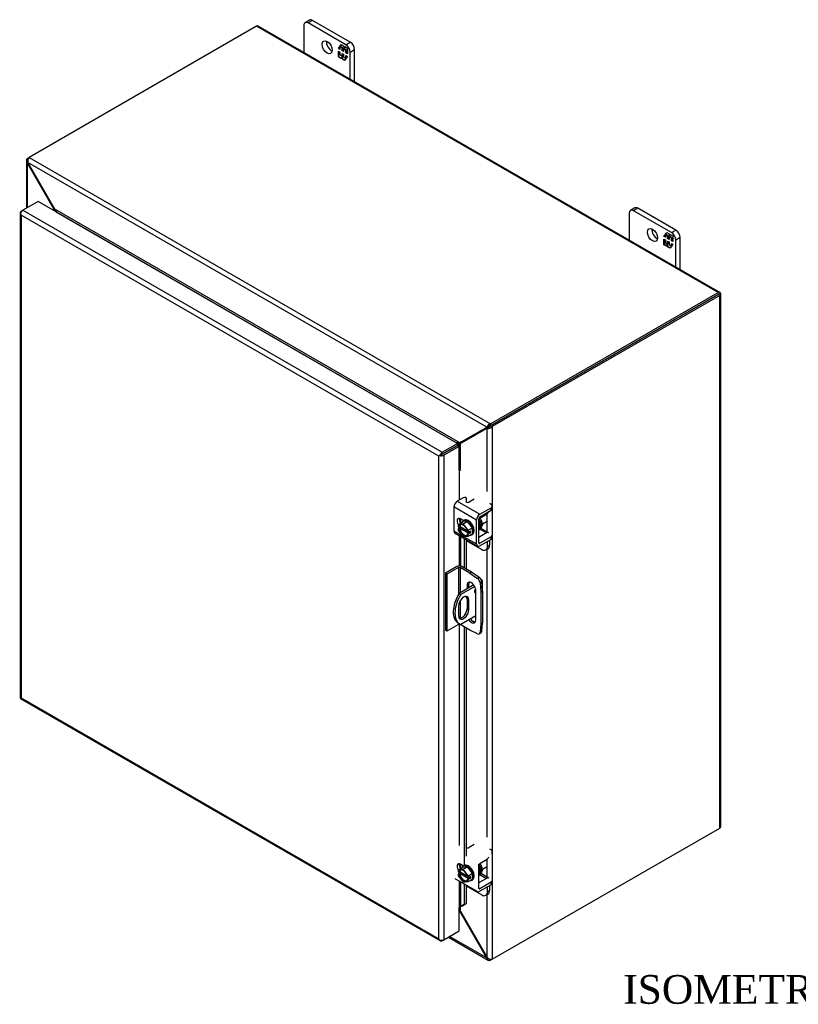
# Model space of a CAD drawing. Header units: inches. Extents: x 1 to 119, y 2 to 79.
# Tile 7 of 8: x 81 to 100, y 55 to 79. Entities that reach past the tile are written whole.
import ezdxf
from ezdxf.enums import TextEntityAlignment as Align

# ---------------------------------------------------------------- set-up
doc = ezdxf.new("R2010")
doc.units = ezdxf.units.IN
doc.header["$MEASUREMENT"] = 0
for name, color, linetype in [('COM40153-1', 7, 'CONTINUOUS'), ('COM40153-2', 7, 'CONTINUOUS'), ('COM42667', 7, 'CONTINUOUS'), ('COM42780', 7, 'CONTINUOUS'), ('COM48472', 7, 'CONTINUOUS'), ('COM71780-7', 7, 'CONTINUOUS'), ('DEFAULT', 7, 'CONTINUOUS'), ('FET07710', 7, 'CONTINUOUS'), ('SCC19011', 7, 'CONTINUOUS'), ('SPR20265', 7, 'CONTINUOUS'), ('WAF25035', 7, 'CONTINUOUS')]:
    doc.layers.add(name, color=color, linetype=linetype)
doc.styles.add('SEACAD_TIMES_NEW_ROMAN', font='times.ttf')

msp = doc.modelspace()

# ---------------------------------------------------------------- linework, layer by layer
at = {"layer": 'COM40153-1', "color": 7}
for p, q in [((91.975, 65.002), (91.618, 64.796)), ((92.148, 65.141), (92.161, 65.133)), ((92.186, 64.853), (92.186, 65.098)), ((91.618, 64.796), (91.659, 64.773)), ((91.996, 64.968), (91.659, 64.773)), ((91.81, 64.658), (91.851, 64.635)), ((91.81, 64.658), (91.81, 64.421)), ((91.851, 64.398), (91.851, 64.635)), ((91.603, 64.492), (91.603, 64.255)), ((91.81, 64.421), (91.851, 64.398)), ((91.598, 64.071), (91.639, 64.048)), ((92.022, 64.248), (91.659, 64.038))]:
    msp.add_line(p, q, dxfattribs=at)
for centre, major_axis, start_param, end_param in [((92.1, 65.098), (-0.0864, 0), 2.529725, 3.926991), ((91.898, 64.591), (0.3, 0.52), 1.508132, 3.141593), ((91.939, 64.567), (0.3, 0.52), 1.508132, 3.204257), ((91.727, 64.563), (-0.087, -0.151), 2.356194, 5.497787), ((92.027, 64.863), (-0.025, -0.0433), 4.139289, 6.283185), ((91.987, 64.887), (0.025, 0.0433), 4.093609, 5.210881), ((92.027, 64.863), (-0.025, -0.0433), 0, 0.63978), ((91.686, 64.587), (-0.087, -0.151), 2.356194, 2.906426), ((91.727, 64.326), (0.087, 0.151), 2.356194, 5.497787), ((91.686, 64.35), (0.087, 0.151), 3.37676, 5.497787)]:
    msp.add_ellipse(centre, major_axis=major_axis, ratio=0.57735, start_param=start_param, end_param=end_param, dxfattribs=at)
at = {"layer": 'COM40153-2', "color": 7}
for p, q in [((91.56, 65.45), (91.282, 65.29)), ((91.282, 65.29), (91.282, 63.902)), ((91.322, 65.266), (91.282, 65.29)), ((91.601, 65.427), (91.322, 65.266)), ((91.322, 65.266), (91.322, 63.878)), ((91.601, 65.427), (91.601, 64.768)), ((91.641, 65.427), (91.641, 64.81)), ((91.876, 65.291), (91.641, 65.427)), ((91.917, 65.315), (91.682, 65.45)), ((91.876, 65.291), (91.917, 65.315)), ((91.876, 65.291), (92.065, 65.163)), ((92.106, 65.187), (91.917, 65.315)), ((91.81, 64.995), (91.851, 65.018)), ((91.81, 64.995), (91.81, 64.907)), ((91.851, 64.931), (91.851, 65.018)), ((92.065, 65.163), (92.106, 65.187)), ((92.17, 65.075), (92.129, 65.052)), ((92.129, 65.052), (92.146, 64.824)), ((92.187, 64.848), (92.17, 65.075)), ((92.022, 64.154), (92.022, 64.872)), ((92.146, 64.824), (92.187, 64.848)), ((92.146, 64.824), (92.146, 64.059)), ((92.187, 64.848), (92.187, 64.083)), ((91.641, 64.617), (91.641, 64.191)), ((91.601, 64.039), (91.322, 63.878)), ((91.601, 64.07), (91.601, 64.039)), ((91.641, 64.046), (91.641, 64.039)), ((91.876, 63.903), (91.641, 64.039)), ((92.146, 64.059), (92.129, 63.85)), ((92.146, 64.059), (92.187, 64.083)), ((92.17, 63.874), (92.187, 64.083)), ((91.322, 63.878), (91.282, 63.902)), ((92.065, 63.813), (91.876, 63.903)), ((92.109, 63.812), (92.15, 63.835)), ((92.129, 63.85), (92.17, 63.874))]:
    msp.add_line(p, q, dxfattribs=at)
for centre, major_axis, start_param, end_param in [((91.621, 65.415), (-0.0864, 0), 3.926991, 5.497787), ((91.621, 65.415), (-0.0288, 0), 3.926991, 5.497787), ((91.916, 64.933), (0.075, -0.13), 0.785398, 3.926991), ((91.957, 64.957), (0.075, -0.13), 3.416574, 3.926991), ((92.059, 65.085), (0.05, -0.0866), 0.872665, 2.268928), ((92.1, 65.109), (-0.05, 0.0866), 4.014257, 5.410521), ((91.621, 64.027), (0.0288, 0), 0.785398, 2.356194), ((91.916, 64.215), (-0.075, 0.13), 1.73559, 3.926991), ((91.957, 64.238), (-0.075, 0.13), 1.73559, 2.866611), ((92.059, 63.898), (-0.05, 0.0866), 2.443461, 3.839724), ((92.1, 63.922), (-0.05, 0.0866), 3.141593, 3.839724)]:
    msp.add_ellipse(centre, major_axis=major_axis, ratio=0.57735, start_param=start_param, end_param=end_param, dxfattribs=at)
at = {"layer": 'COM42667', "color": 7}
for p, q in [((92.04, 66.584), (91.492, 66.901)), ((91.492, 66.901), (91.492, 66.318)), ((91.717, 67.124), (91.573, 67.041)), ((91.573, 67.041), (92.121, 66.724)), ((91.788, 67.073), (91.798, 67.099)), ((91.792, 67.021), (91.798, 67.037)), ((91.798, 67.037), (91.798, 67.099)), ((91.799, 67.043), (91.799, 67.105)), ((91.984, 67.093), (91.859, 67.021)), ((92.394, 66.963), (92.362, 66.982)), ((92.423, 66.86), (92.423, 66.922)), ((92.121, 66.724), (92.394, 66.882)), ((92.121, 66.662), (92.394, 66.82)), ((92.394, 66.82), (92.394, 66.882)), ((91.722, 66.568), (91.647, 66.612)), ((92.04, 66.002), (92.04, 66.584)), ((92.094, 66.033), (92.094, 66.615)), ((91.492, 66.318), (91.695, 66.201)), ((91.515, 66.266), (92.064, 65.949)), ((91.735, 66.178), (92.04, 66.002)), ((92.394, 66.174), (92.121, 66.017)), ((92.394, 66.112), (92.394, 66.174)), ((92.423, 66.153), (92.423, 66.215)), ((92.121, 66.017), (92.094, 66.033)), ((92.394, 66.112), (92.121, 65.955)), ((91.788, 58.662), (91.798, 58.688)), ((91.792, 58.61), (91.798, 58.626)), ((91.798, 58.626), (91.798, 58.688)), ((91.799, 58.632), (91.799, 58.694)), ((91.984, 58.683), (91.859, 58.61)), ((92.394, 58.553), (92.362, 58.571)), ((92.423, 58.45), (92.423, 58.512)), ((91.722, 58.157), (91.647, 58.201)), ((92.094, 57.622), (92.094, 58.204)), ((91.515, 57.855), (92.064, 57.539)), ((92.423, 57.743), (92.423, 57.805)), ((92.121, 57.606), (92.094, 57.622)), ((92.394, 57.764), (92.121, 57.606)), ((92.394, 57.702), (92.121, 57.544)), ((92.394, 57.702), (92.394, 57.764))]:
    msp.add_line(p, q, dxfattribs=at)
for centre, major_axis, start_param, end_param in [((91.751, 67.105), (-0.048, 0), 2.929457, 5.497787), ((91.573, 66.947), (-0.0572, -0.0991), 3.926991, 5.497787), ((91.825, 67.041), (0.048, 0), 3.831732, 5.497787), ((91.751, 67.043), (-0.048, 0), 2.929457, 3.141593), ((92.323, 66.922), (-0.1, 0), 2.356194, 3.926991), ((92.121, 66.631), (0.0572, 0.0991), 0.785398, 2.356194), ((92.121, 66.631), (0.0192, 0.0333), 0.785398, 2.356194), ((92.323, 66.86), (-0.1, 0), 2.356194, 3.141593), ((91.647, 66.52), (0.0562, -0.0973), 2.356194, 4.826451), ((91.701, 66.551), (0.0562, -0.0973), 3.6401, 4.826451), ((91.573, 66.365), (0.0572, 0.0991), 2.356194, 3.141593), ((92.323, 66.215), (-0.1, 0), 2.356194, 3.141593), ((92.121, 66.048), (0.0572, 0.0991), 2.356194, 3.926991), ((92.121, 66.048), (0.0192, 0.0333), 2.356194, 3.926991), ((92.323, 66.153), (-0.1, 0), 2.356194, 3.141593), ((91.751, 58.694), (-0.048, 0), 2.929457, 3.823441), ((91.825, 58.63), (0.048, 0), 3.831732, 5.497787), ((91.751, 58.632), (-0.048, 0), 2.929457, 3.141593), ((92.323, 58.512), (-0.1, 0), 3.141593, 3.926991), ((91.647, 58.109), (0.0562, -0.0973), 2.356194, 4.826451), ((91.701, 58.14), (0.0562, -0.0973), 3.6401, 4.826451), ((92.323, 57.805), (-0.1, 0), 2.356194, 3.141593), ((92.121, 57.638), (0.0572, 0.0991), 3.141593, 3.926991), ((92.121, 57.638), (0.0192, 0.0333), 2.356194, 3.926991), ((92.323, 57.743), (-0.1, 0), 2.356194, 3.141593)]:
    msp.add_ellipse(centre, major_axis=major_axis, ratio=0.57735, start_param=start_param, end_param=end_param, dxfattribs=at)
at = {"layer": 'COM42780', "color": 7}
for p, q in [((92.118, 66.628), (92.282, 66.726)), ((92.094, 66.191), (92.118, 66.177)), ((92.096, 66.376), (92.282, 66.268)), ((92.282, 66.268), (92.118, 66.177)), ((92.338, 66.273), (92.137, 66.389)), ((91.788, 66.083), (92.166, 65.865)), ((92.308, 65.947), (92.308, 66.063)), ((92.308, 65.947), (92.362, 65.978)), ((92.362, 65.978), (92.362, 66.094)), ((92.266, 65.855), (92.32, 65.886)), ((92.118, 58.217), (92.282, 58.315)), ((92.282, 57.858), (92.118, 57.767)), ((92.122, 57.95), (92.282, 57.858)), ((92.338, 57.863), (92.147, 57.973)), ((91.788, 57.673), (92.166, 57.454)), ((92.094, 57.781), (92.118, 57.767)), ((92.308, 57.536), (92.308, 57.652)), ((92.308, 57.536), (92.362, 57.567)), ((92.362, 57.567), (92.362, 57.683)), ((92.266, 57.445), (92.32, 57.476))]:
    msp.add_line(p, q, dxfattribs=at)
for centre, major_axis, start_param, end_param in [((92.281, 66.818), (-0.0572, -0.0991), 0.802851, 1.598798), ((92.119, 66.597), (-0.0192, -0.0333), 3.944444, 5.086649), ((92.119, 66.209), (0.0192, 0.0333), 2.767332, 3.909538), ((92.281, 66.174), (-0.0572, -0.0991), 3.141593, 3.909538), ((92.166, 66.028), (-0.1, 0.173), 2.356194, 3.926991), ((92.22, 66.059), (-0.1, 0.173), 3.141593, 3.926991), ((92.281, 58.408), (-0.0572, -0.0991), 0.802851, 1.598798), ((92.119, 58.186), (-0.0192, -0.0333), 3.944444, 5.086649), ((92.281, 57.764), (-0.0572, -0.0991), 3.141593, 3.909538), ((92.119, 57.798), (0.0192, 0.0333), 2.767332, 3.909538), ((92.22, 57.649), (-0.1, 0.173), 3.141593, 3.926991), ((92.166, 57.618), (-0.1, 0.173), 2.356194, 3.926991)]:
    msp.add_ellipse(centre, major_axis=major_axis, ratio=0.57735, start_param=start_param, end_param=end_param, dxfattribs=at)
at = {"layer": 'COM48472', "color": 7}
for p, q in [((86.686, 78.608), (81.152, 75.412)), ((97.918, 72.123), (86.686, 78.608)), ((97.962, 72.127), (86.729, 78.612)), ((81.086, 75.333), (81.086, 74.176)), ((81.111, 75.389), (81.152, 75.412)), ((81.133, 75.376), (81.111, 75.389)), ((81.125, 75.286), (81.111, 75.278)), ((92.288, 68.842), (81.125, 75.286)), ((81.135, 75.265), (81.125, 75.286)), ((81.152, 75.412), (92.384, 68.927)), ((81.111, 74.19), (81.111, 75.278)), ((81.125, 75.259), (81.111, 75.278)), ((81.125, 75.259), (81.135, 75.265)), ((81.766, 74.147), (81.125, 75.259)), ((81.777, 74.153), (81.135, 75.265)), ((81.766, 74.147), (81.777, 74.153)), ((81.766, 74.111), (81.766, 74.147)), ((91.637, 68.461), (81.777, 74.153)), ((81.815, 74.084), (81.814, 74.084)), ((91.558, 68.459), (81.815, 74.084)), ((92.384, 68.927), (97.918, 72.123)), ((92.384, 68.88), (97.918, 72.076)), ((97.918, 72.076), (92.384, 68.88)), ((97.959, 72.052), (92.425, 68.857)), ((97.976, 72.109), (97.918, 72.076)), ((97.976, 72.109), (97.918, 72.076)), ((97.918, 72.076), (97.959, 72.099)), ((97.918, 72.076), (97.918, 72.076)), ((97.918, 72.076), (97.918, 72.076)), ((97.959, 59.082), (97.959, 72.052)), ((97.985, 59.118), (97.985, 72.087)), ((92.279, 68.831), (91.637, 68.461)), ((92.289, 68.814), (91.647, 68.443)), ((92.319, 68.855), (91.677, 68.484)), ((92.329, 68.837), (91.687, 68.466)), ((92.279, 68.831), (92.319, 68.855)), ((92.288, 68.842), (92.279, 68.831)), ((92.329, 68.865), (92.288, 68.842)), ((92.289, 68.814), (92.329, 68.837)), ((92.302, 68.816), (92.289, 68.814)), ((92.343, 68.84), (92.302, 68.816)), ((92.302, 67.275), (92.302, 68.816)), ((92.329, 68.865), (92.319, 68.855)), ((92.343, 68.84), (92.329, 68.837)), ((92.348, 68.843), (92.337, 68.836)), ((92.384, 68.88), (92.384, 68.927)), ((92.384, 68.88), (92.425, 68.857)), ((92.425, 68.857), (92.425, 55.887)), ((91.557, 68.459), (91.558, 68.459)), ((91.558, 68.459), (91.558, 68.458)), ((91.57, 68.396), (91.57, 68.396)), ((91.677, 68.484), (91.637, 68.461)), ((91.687, 68.466), (91.647, 68.443)), ((91.647, 67.842), (91.647, 68.443)), ((92.302, 66.294), (92.302, 66.741)), ((92.302, 58.865), (92.302, 65.876)), ((92.425, 55.887), (97.959, 59.082)), ((92.302, 57.883), (92.302, 58.33)), ((92.302, 55.927), (92.302, 57.465)), ((91.637, 57.052), (91.618, 57.063)), ((91.647, 57.058), (91.647, 57.16)), ((91.637, 57.052), (91.647, 57.058)), ((91.637, 57.052), (92.279, 55.94)), ((91.647, 57.058), (92.289, 55.946)), ((91.356, 56.428), (92.323, 55.869)), ((92.288, 55.919), (91.381, 56.442)), ((92.279, 55.94), (92.289, 55.946)), ((92.279, 55.94), (92.288, 55.919)), ((92.302, 55.927), (92.288, 55.919)), ((92.289, 55.946), (92.302, 55.927)), ((92.384, 55.889), (92.384, 55.863)), ((92.425, 55.887), (92.384, 55.863))]:
    msp.add_line(p, q, dxfattribs=at)
for centre, radius, start, end in [((81.16, 75.333), 0.0739, 131.3818, 228.6182), ((81.275, 75.321), 0.154, 143.5515, 192.9586), ((92.429, 68.78), 0.154, 107.0414, 156.4485), ((92.32, 68.969), 0.154, 263.5515, 312.9586), ((92.387, 68.762), 0.119, 91.3268, 119.2753), ((92.285, 68.939), 0.115, 300.272, 329.1259), ((89.291, 72.309), 4.508, 300.4684, 301.9581), ((93.791, 64.516), 4.476, 118.0355, 119.6541), ((92.36, 55.933), 0.0739, 191.3818, 288.6182), ((92.407, 56.04), 0.154, 227.0414, 276.4485)]:
    msp.add_arc(centre, radius, start, end, dxfattribs=at)
for centre, major_axis, ratio, start_param, end_param in [((86.686, 78.537), (-0.0432, -0.0748), 0.57735, 3.141593, 3.926991), ((97.918, 72.052), (-0.0432, -0.0748), 0.57735, 2.696031, 3.926991), ((97.898, 72.064), (-0.0288, -0.0166), 0.000948, 2.356741, 3.927537), ((97.898, 72.064), (-0.0288, -0.0166), 0.000948, 2.355648, 3.926445), ((97.898, 72.064), (0.0863, 0.0499), 0.000948, -0.784852, -0.445015), ((97.898, 72.064), (0.0864, 0.0498), 0.000948, 0.445015, 0.784852), ((97.898, 72.087), (-0.0864, 0), 0.57735, 2.356194, 3.587154), ((97.898, 59.118), (-0.0864, 0), 0.57735, 2.356194, 3.141593)]:
    msp.add_ellipse(centre, major_axis=major_axis, ratio=ratio, start_param=start_param, end_param=end_param, dxfattribs=at)
for points, knots in [([(81.766, 74.147), (81.769, 74.139), (81.77, 74.131), (81.773, 74.118), (81.773, 74.113), (81.774, 74.107)], [0, 0, 0, 0, 0.25, 0.25, 0.4064598, 0.4064598, 0.4064598, 0.4064598]), ([(81.815, 74.084), (81.816, 74.085), (81.817, 74.086), (81.818, 74.088), (81.818, 74.089), (81.818, 74.093), (81.818, 74.096), (81.816, 74.102), (81.815, 74.105), (81.811, 74.111), (81.809, 74.114), (81.803, 74.123), (81.798, 74.129), (81.788, 74.142), (81.783, 74.147), (81.777, 74.153)], [0, 0, 0, 0, 0.0625, 0.0625, 0.125, 0.125, 0.25, 0.25, 0.375, 0.375, 0.5, 0.5, 0.75, 0.75, 1, 1, 1, 1]), ([(91.637, 68.461), (91.631, 68.462), (91.625, 68.462), (91.612, 68.464), (91.605, 68.464), (91.595, 68.464), (91.591, 68.464), (91.584, 68.464), (91.58, 68.464), (91.573, 68.463), (91.57, 68.463), (91.565, 68.462), (91.563, 68.461), (91.56, 68.46), (91.559, 68.46), (91.558, 68.459)], [0, 0, 0, 0, 0.25, 0.25, 0.5, 0.5, 0.625, 0.625, 0.75, 0.75, 0.875, 0.875, 0.9375, 0.9375, 1, 1, 1, 1]), ([(91.612, 68.381), (91.612, 68.381), (91.613, 68.381), (91.615, 68.384), (91.617, 68.387), (91.622, 68.392), (91.624, 68.396), (91.627, 68.402), (91.629, 68.405), (91.634, 68.414), (91.637, 68.42), (91.642, 68.432), (91.645, 68.437), (91.647, 68.443)], [0.1127412, 0.1127412, 0.1127412, 0.1127412, 0.125, 0.125, 0.25, 0.25, 0.375, 0.375, 0.5, 0.5, 0.75, 0.75, 1, 1, 1, 1]), ([(91.647, 57.058), (91.645, 57.066), (91.642, 57.073), (91.637, 57.088), (91.634, 57.096), (91.629, 57.106), (91.627, 57.109), (91.624, 57.115), (91.622, 57.118), (91.619, 57.12), (91.619, 57.121), (91.618, 57.121)], [0, 0, 0, 0, 0.25, 0.25, 0.5, 0.5, 0.625, 0.625, 0.75, 0.75, 0.7782984, 0.7782984, 0.7782984, 0.7782984])]:
    msp.add_open_spline(points, degree=3, knots=knots, dxfattribs=at)
msp.add_open_spline([(91.619, 57.068), (91.625, 57.063), (91.631, 57.057), (91.637, 57.052)], degree=3, dxfattribs=at)
at = {"layer": 'COM71780-7', "color": 7}
for p, q in [((81.37, 74.34), (80.997, 74.125)), ((91.577, 68.447), (81.37, 74.34)), ((80.956, 74.101), (80.997, 74.125)), ((80.997, 74.125), (91.204, 68.232)), ((80.931, 74.066), (80.931, 62.269)), ((80.94, 74.044), (80.94, 74.044)), ((91.123, 68.138), (80.956, 74.007)), ((80.956, 74.007), (80.956, 62.257)), ((91.204, 68.232), (91.577, 68.447)), ((91.204, 68.185), (91.577, 68.4)), ((91.577, 68.4), (91.204, 68.185)), ((91.618, 68.376), (91.245, 68.161)), ((91.577, 68.447), (91.577, 68.4)), ((91.618, 68.376), (91.577, 68.4)), ((91.618, 67.805), (91.618, 68.376)), ((91.164, 68.161), (91.123, 68.138)), ((91.123, 56.387), (91.123, 68.138)), ((91.147, 68.151), (91.204, 68.185)), ((91.147, 68.151), (91.204, 68.185)), ((91.245, 68.161), (91.245, 56.364)), ((91.618, 67.805), (91.618, 67.067)), ((91.641, 67.81), (91.646, 67.843)), ((91.662, 66.514), (91.662, 66.603)), ((91.618, 66.207), (91.618, 65.465)), ((91.662, 65.459), (91.662, 66.181)), ((91.741, 66.136), (91.741, 65.416)), ((91.788, 66.108), (91.788, 65.389)), ((91.618, 64.044), (91.618, 58.656)), ((91.741, 63.981), (91.741, 58.168)), ((91.788, 63.954), (91.788, 58.397)), ((80.954, 62.229), (91.161, 56.336)), ((80.956, 62.257), (91.123, 56.387)), ((91.662, 58.103), (91.662, 58.192)), ((91.618, 57.796), (91.618, 57.151)), ((91.662, 57.171), (91.662, 57.771)), ((91.741, 57.725), (91.741, 57.219)), ((91.788, 57.698), (91.788, 57.238)), ((91.618, 56.579), (91.618, 57.151)), ((91.741, 57.219), (91.662, 57.171)), ((91.662, 57.171), (91.709, 57.191)), ((91.788, 57.238), (91.709, 57.191)), ((91.788, 57.238), (91.741, 57.219)), ((91.147, 56.354), (91.147, 56.354)), ((91.245, 56.364), (91.204, 56.34)), ((91.245, 56.364), (91.618, 56.579))]:
    msp.add_line(p, q, dxfattribs=at)
for centre, radius, start, end in [((91.578, 67.743), 0.0911, 23.2734, 46.5882), ((91.86, 56.891), 0.343, 125.2045, 129.639), ((91.697, 57.11), 0.0704, 117.4412, 127.5015)]:
    msp.add_arc(centre, radius, start, end, dxfattribs=at)
for centre, major_axis, ratio, start_param, end_param in [((81.018, 74.066), (0.0864, 0), 0.57735, 2.356194, 3.587154), ((80.997, 74.054), (0.0432, 0.0748), 0.57735, 0.785398, 2.016358), ((81.018, 74.042), (-0.061, 0.106), 0.577982, 1.231508, 1.571345), ((81.018, 74.042), (-0.061, 0.106), 0.577982, 1.230411, 1.570248), ((91.184, 68.173), (-0.0863, -0.0499), 0.000948, -1.124689, -0.784852), ((91.184, 68.173), (-0.0864, -0.0498), 0.000948, 0.784852, 1.124689), ((91.204, 68.161), (0.0432, 0.0748), 0.57735, 0.785398, 2.016358), ((91.184, 68.196), (0.0864, 0), 0.57735, 4.266828, 5.497787), ((91.184, 68.173), (0.0288, 0.0166), 0.000948, 0.785944, 2.356741), ((91.184, 68.173), (0.0288, 0.0166), 0.000948, 3.926445, 5.497241), ((91.638, 67.793), (0.0864, 0), 0.57735, 1.48353, 1.808737), ((91.638, 67.793), (0.0288, 0), 0.57735, 1.48353, 2.356194), ((81.018, 62.269), (0.0864, 0), 0.57735, 3.141593, 3.587154), ((81.018, 62.292), (-0.0864, -0.0498), 0.000948, 0.445015, 0.784852), ((81.018, 62.292), (-0.0863, -0.0499), 0.000948, -0.784852, -0.445015), ((80.997, 62.304), (0.0432, 0.0748), 0.57735, 2.696031, 3.141593), ((91.638, 57.139), (-0.0288, 0), 0.57735, 4.625123, 5.497787), ((91.184, 56.422), (0.061, -0.106), 0.577982, 4.712938, 5.052774), ((91.184, 56.422), (0.061, -0.106), 0.577982, 4.71184, 5.051677), ((91.184, 56.399), (0.0864, 0), 0.57735, 4.266828, 5.497787), ((91.204, 56.411), (0.0432, 0.0748), 0.57735, 2.696031, 3.926991)]:
    msp.add_ellipse(centre, major_axis=major_axis, ratio=ratio, start_param=start_param, end_param=end_param, dxfattribs=at)
at = {"layer": 'FET07710', "color": 7}
for p, q in [((87.975, 78.755), (87.869, 78.694)), ((88.05, 78.748), (87.944, 78.687)), ((88.863, 78.156), (87.944, 78.687)), ((88.969, 78.217), (88.05, 78.748)), ((87.838, 78.626), (87.838, 77.972)), ((88.681, 78.062), (88.75, 78.161)), ((88.75, 78.161), (88.812, 78.125)), ((88.863, 78.156), (88.969, 78.217)), ((88.692, 78.069), (88.681, 78.062)), ((88.717, 78.041), (88.681, 78.062)), ((88.681, 77.86), (88.681, 77.999)), ((88.681, 77.999), (88.717, 77.977)), ((88.692, 78.069), (88.717, 78.105)), ((88.717, 78.054), (88.692, 78.069)), ((88.692, 77.866), (88.692, 77.992)), ((88.729, 78.117), (88.717, 78.11)), ((88.773, 78.078), (88.717, 78.11)), ((88.717, 78.11), (88.717, 78.041)), ((88.717, 77.977), (88.717, 77.908)), ((88.724, 78.114), (88.755, 78.158)), ((88.784, 78.085), (88.729, 78.117)), ((88.784, 78.085), (88.773, 78.078)), ((88.773, 78.009), (88.773, 78.078)), ((88.784, 78.016), (88.773, 78.009)), ((88.807, 77.99), (88.773, 78.009)), ((88.773, 77.876), (88.773, 77.945)), ((88.773, 77.945), (88.807, 77.926)), ((88.784, 78.016), (88.784, 78.085)), ((88.807, 78.003), (88.784, 78.016)), ((88.784, 77.883), (88.784, 77.939)), ((88.818, 78.065), (88.807, 78.059)), ((88.862, 78.027), (88.807, 78.059)), ((88.807, 78.059), (88.807, 77.99)), ((88.807, 77.926), (88.807, 77.857)), ((88.812, 78.125), (88.812, 78.074)), ((88.812, 78.074), (88.837, 78.111)), ((88.823, 78.081), (88.812, 78.074)), ((88.873, 78.033), (88.818, 78.065)), ((88.823, 78.081), (88.842, 78.108)), ((88.837, 78.111), (88.899, 78.075)), ((88.873, 78.033), (88.862, 78.027)), ((88.862, 77.957), (88.862, 78.027)), ((88.873, 77.964), (88.862, 77.957)), ((88.899, 77.936), (88.862, 77.957)), ((88.873, 77.964), (88.873, 78.033)), ((88.899, 77.949), (88.873, 77.964)), ((88.899, 78.075), (88.899, 77.936)), ((89.075, 78.034), (88.969, 77.972)), ((88.969, 77.319), (88.969, 77.972)), ((89.075, 77.258), (89.075, 78.034)), ((88.692, 77.866), (88.681, 77.86)), ((88.742, 77.824), (88.681, 77.86)), ((88.749, 77.834), (88.692, 77.866)), ((88.717, 77.908), (88.773, 77.876)), ((88.768, 77.86), (88.742, 77.824)), ((88.779, 77.867), (88.768, 77.86)), ((88.768, 77.81), (88.768, 77.86)), ((88.779, 77.816), (88.768, 77.81)), ((88.829, 77.774), (88.768, 77.81)), ((88.784, 77.883), (88.773, 77.876)), ((88.779, 77.816), (88.779, 77.867)), ((88.836, 77.783), (88.779, 77.816)), ((88.807, 77.857), (88.862, 77.825)), ((88.899, 77.873), (88.829, 77.774)), ((88.862, 77.825), (88.862, 77.894)), ((88.862, 77.894), (88.899, 77.873)), ((88.867, 77.827), (88.862, 77.825)), ((88.873, 77.837), (88.873, 77.887)), ((95.894, 74.183), (95.789, 74.122)), ((95.969, 74.176), (95.864, 74.114)), ((96.783, 73.584), (95.864, 74.114)), ((96.889, 73.645), (95.969, 74.176)), ((95.758, 74.053), (95.758, 73.4)), ((96.783, 73.584), (96.889, 73.645)), ((96.6, 73.49), (96.67, 73.588)), ((96.612, 73.496), (96.6, 73.49)), ((96.637, 73.469), (96.6, 73.49)), ((96.6, 73.288), (96.6, 73.426)), ((96.6, 73.426), (96.637, 73.405)), ((96.612, 73.496), (96.637, 73.532)), ((96.637, 73.482), (96.612, 73.496)), ((96.612, 73.294), (96.612, 73.42)), ((96.648, 73.544), (96.637, 73.538)), ((96.692, 73.506), (96.637, 73.538)), ((96.637, 73.538), (96.637, 73.469)), ((96.637, 73.405), (96.637, 73.336)), ((96.644, 73.542), (96.674, 73.586)), ((96.704, 73.512), (96.648, 73.544)), ((96.67, 73.588), (96.731, 73.553)), ((96.704, 73.512), (96.692, 73.506)), ((96.692, 73.437), (96.692, 73.506)), ((96.704, 73.443), (96.692, 73.437)), ((96.726, 73.417), (96.692, 73.437)), ((96.692, 73.304), (96.692, 73.373)), ((96.692, 73.373), (96.726, 73.354)), ((96.704, 73.443), (96.704, 73.512)), ((96.726, 73.43), (96.704, 73.443)), ((96.704, 73.31), (96.704, 73.367)), ((96.737, 73.493), (96.726, 73.486)), ((96.782, 73.454), (96.726, 73.486)), ((96.726, 73.486), (96.726, 73.417)), ((96.731, 73.553), (96.731, 73.502)), ((96.731, 73.502), (96.757, 73.538)), ((96.743, 73.509), (96.731, 73.502)), ((96.793, 73.461), (96.737, 73.493)), ((96.743, 73.509), (96.761, 73.535)), ((96.757, 73.538), (96.818, 73.503)), ((96.793, 73.461), (96.782, 73.454)), ((96.782, 73.385), (96.782, 73.454)), ((96.793, 73.392), (96.782, 73.385)), ((96.818, 73.364), (96.782, 73.385)), ((96.793, 73.392), (96.793, 73.461)), ((96.818, 73.377), (96.793, 73.392)), ((96.818, 73.503), (96.818, 73.364)), ((96.995, 73.461), (96.889, 73.4)), ((96.889, 72.746), (96.889, 73.4)), ((96.995, 72.685), (96.995, 73.461)), ((96.612, 73.294), (96.6, 73.288)), ((96.662, 73.252), (96.6, 73.288)), ((96.668, 73.261), (96.612, 73.294)), ((96.637, 73.336), (96.692, 73.304)), ((96.687, 73.288), (96.662, 73.252)), ((96.699, 73.295), (96.687, 73.288)), ((96.687, 73.237), (96.687, 73.288)), ((96.699, 73.244), (96.687, 73.237)), ((96.749, 73.202), (96.687, 73.237)), ((96.704, 73.31), (96.692, 73.304)), ((96.699, 73.244), (96.699, 73.295)), ((96.755, 73.211), (96.699, 73.244)), ((96.726, 73.354), (96.726, 73.284)), ((96.726, 73.284), (96.782, 73.252)), ((96.818, 73.3), (96.749, 73.202)), ((96.782, 73.252), (96.782, 73.321)), ((96.782, 73.321), (96.818, 73.3)), ((96.786, 73.255), (96.782, 73.252)), ((96.793, 73.265), (96.793, 73.315))]:
    msp.add_line(p, q, dxfattribs=at)
for centre, major_axis, start_param, end_param in [((87.944, 78.564), (0.075, -0.13), 2.356194, 3.926991), ((88.05, 78.625), (0.075, -0.13), 2.356194, 3.141593), ((88.509, 78.156), (-0.087, 0.152), 0.649107, 2.492486), ((88.969, 78.095), (-0.075, 0.13), 3.926991, 5.497787), ((88.863, 78.034), (0.075, -0.13), 0.785398, 2.356194), ((95.864, 73.992), (0.075, -0.13), 2.356194, 3.926991), ((95.969, 74.053), (0.075, -0.13), 2.356194, 3.141593), ((96.429, 73.584), (-0.087, 0.152), 0.649107, 2.492486), ((96.889, 73.522), (-0.075, 0.13), 3.926991, 5.497787), ((96.783, 73.461), (0.075, -0.13), 0.785398, 2.356194)]:
    msp.add_ellipse(centre, major_axis=major_axis, ratio=0.57735, start_param=start_param, end_param=end_param, dxfattribs=at)
for centre in [(88.404, 78.095), (96.323, 73.523)]:
    msp.add_ellipse(centre, major_axis=(-0.087, 0.152), ratio=0.57735, dxfattribs=at)
at = {"layer": 'SCC19011', "color": 7}
for p, q in [((91.593, 66.474), (91.696, 66.533)), ((91.715, 66.49), (91.593, 66.474)), ((91.593, 66.474), (91.593, 66.425)), ((91.605, 66.419), (91.593, 66.425)), ((91.633, 66.428), (91.616, 66.419)), ((91.82, 66.32), (91.633, 66.428)), ((91.647, 66.42), (91.647, 66.412)), ((91.817, 66.549), (91.696, 66.533)), ((91.715, 66.49), (91.817, 66.549)), ((91.837, 66.334), (91.715, 66.49)), ((91.939, 66.393), (91.817, 66.549)), ((92.187, 66.493), (92.28, 66.547)), ((91.647, 66.412), (91.593, 66.381)), ((91.593, 66.381), (91.593, 66.332)), ((91.593, 66.381), (91.605, 66.374)), ((91.593, 66.332), (91.715, 66.175)), ((91.616, 66.374), (91.633, 66.384)), ((91.633, 66.384), (91.842, 66.264)), ((91.647, 66.412), (91.823, 66.311)), ((91.715, 66.175), (91.837, 66.192)), ((91.837, 66.285), (91.825, 66.292)), ((91.842, 66.264), (91.825, 66.254)), ((91.825, 66.247), (91.837, 66.24)), ((91.837, 66.334), (91.939, 66.393)), ((91.837, 66.285), (91.837, 66.334)), ((91.89, 66.316), (91.837, 66.285)), ((91.89, 66.271), (91.837, 66.24)), ((91.837, 66.192), (91.939, 66.251)), ((91.837, 66.192), (91.837, 66.24)), ((91.852, 66.294), (91.89, 66.271)), ((91.89, 66.271), (91.89, 66.316)), ((91.939, 66.251), (91.939, 66.393)), ((91.593, 58.064), (91.696, 58.123)), ((91.715, 58.08), (91.593, 58.064)), ((91.593, 58.064), (91.593, 58.015)), ((91.817, 58.139), (91.696, 58.123)), ((91.715, 58.08), (91.817, 58.139)), ((91.837, 57.923), (91.715, 58.08)), ((91.939, 57.982), (91.817, 58.139)), ((92.187, 58.082), (92.28, 58.136)), ((91.605, 58.008), (91.593, 58.015)), ((91.647, 58.001), (91.593, 57.97)), ((91.593, 57.97), (91.593, 57.921)), ((91.593, 57.97), (91.605, 57.964)), ((91.593, 57.921), (91.715, 57.765)), ((91.633, 58.018), (91.616, 58.008)), ((91.616, 57.964), (91.633, 57.973)), ((91.82, 57.91), (91.633, 58.018)), ((91.633, 57.973), (91.842, 57.853)), ((91.647, 58.01), (91.647, 58.001)), ((91.647, 58.001), (91.823, 57.9)), ((91.837, 57.874), (91.825, 57.881)), ((91.842, 57.853), (91.825, 57.843)), ((91.825, 57.837), (91.837, 57.83)), ((91.837, 57.923), (91.939, 57.982)), ((91.837, 57.874), (91.837, 57.923)), ((91.89, 57.905), (91.837, 57.874)), ((91.89, 57.861), (91.837, 57.83)), ((91.837, 57.781), (91.939, 57.84)), ((91.837, 57.781), (91.837, 57.83)), ((91.852, 57.883), (91.89, 57.861)), ((91.89, 57.861), (91.89, 57.905)), ((91.939, 57.84), (91.939, 57.982)), ((91.715, 57.765), (91.837, 57.781))]:
    msp.add_line(p, q, dxfattribs=at)
for centre, radius, start, end in [((91.611, 66.43), 0.0126, 242.8525, 296.623), ((91.819, 66.406), 0.219, 187.0777, 212.7682), ((91.611, 66.385), 0.0126, 242.8527, 296.6228), ((91.819, 57.995), 0.219, 187.0777, 212.7682), ((91.611, 58.019), 0.0126, 242.8525, 296.623), ((91.611, 57.975), 0.0126, 242.8527, 296.6228)]:
    msp.add_arc(centre, radius, start, end, dxfattribs=at)
for centre, major_axis, start_param, end_param in [((91.715, 66.333), (0.079, -0.137), 0.958412, 3.753977), ((91.721, 66.336), (0.075, -0.13), 3.141593, 3.744649), ((91.738, 66.346), (0.075, -0.13), 3.254972, 3.744649), ((91.715, 66.333), (-0.079, 0.137), 0.958412, 3.753977), ((91.721, 66.336), (-0.075, 0.13), 0.96774, 3.683488), ((91.738, 66.346), (-0.075, 0.13), 0.96774, 3.028213), ((91.715, 57.922), (0.079, -0.137), 0.958412, 3.753977), ((91.721, 57.926), (0.075, -0.13), 3.141593, 3.744649), ((91.738, 57.935), (0.075, -0.13), 3.254972, 3.744649), ((91.715, 57.922), (-0.079, 0.137), 0.958412, 3.753977), ((91.721, 57.926), (-0.075, 0.13), 0.96774, 3.683488), ((91.738, 57.935), (-0.075, 0.13), 0.96774, 3.028213)]:
    msp.add_ellipse(centre, major_axis=major_axis, ratio=0.57735, start_param=start_param, end_param=end_param, dxfattribs=at)
for points, knots in [([(91.825, 66.292), (91.824, 66.292), (91.823, 66.294), (91.823, 66.296), (91.823, 66.296), (91.824, 66.297)], [0, 0, 0, 0, 0.5, 0.5, 0.7956866, 0.7956866, 0.7956866, 0.7956866]), ([(91.825, 66.254), (91.824, 66.253), (91.823, 66.252), (91.823, 66.249), (91.824, 66.248), (91.825, 66.247)], [0, 0, 0, 0, 0.5, 0.5, 1, 1, 1, 1]), ([(91.825, 57.881), (91.824, 57.882), (91.823, 57.883), (91.823, 57.885), (91.823, 57.886), (91.824, 57.886)], [0, 0, 0, 0, 0.5, 0.5, 0.7956866, 0.7956866, 0.7956866, 0.7956866]), ([(91.825, 57.843), (91.824, 57.842), (91.823, 57.841), (91.823, 57.839), (91.824, 57.837), (91.825, 57.837)], [0, 0, 0, 0, 0.5, 0.5, 1, 1, 1, 1])]:
    msp.add_open_spline(points, degree=3, knots=knots, dxfattribs=at)
at = {"layer": 'SPR20265', "color": 7}
for centre, start_param, end_param in [((92.177, 66.469), 6.27187, 6.283187), ((92.177, 66.469), 0.000002, 3.158928), ((92.177, 58.058), 6.27187, 6.283184), ((92.177, 58.058), 6.283184, 9.442113)]:
    msp.add_ellipse(centre, major_axis=(-0.014, 0), ratio=0.57735, start_param=start_param, end_param=end_param, dxfattribs=at)
for points, knots in [([(92.092, 66.356), (92.106, 66.355), (92.135, 66.363), (92.164, 66.4), (92.17, 66.458), (92.154, 66.525), (92.125, 66.577), (92.105, 66.603), (92.1, 66.609)], [0.13429845, 0.13429845, 0.13429845, 0.13429845, 0.1436627, 0.15466778, 0.16564581, 0.17708727, 0.18822376, 0.19180459, 0.19180459, 0.19180459, 0.19180459]), ([(92.093, 66.338), (92.107, 66.343), (92.13, 66.362), (92.146, 66.411), (92.14, 66.476), (92.117, 66.532), (92.098, 66.563), (92.092, 66.572)], [0.30963517, 0.30963517, 0.30963517, 0.30963517, 0.32034535, 0.33031515, 0.34219544, 0.35341476, 0.35825254, 0.35825254, 0.35825254, 0.35825254]), ([(92.092, 66.332), (92.096, 66.335), (92.11, 66.352), (92.123, 66.393), (92.116, 66.456), (92.1, 66.497), (92.092, 66.515)], [0.49188015, 0.49188015, 0.49188015, 0.49188015, 0.49540495, 0.50699867, 0.51872295, 0.52751428, 0.52751428, 0.52751428, 0.52751428]), ([(92.191, 66.469), (92.189, 66.491), (92.182, 66.533), (92.151, 66.592), (92.127, 66.621), (92.12, 66.629)], [0, 0, 0, 0, 0.01084688, 0.0232791, 0.02816128, 0.02816128, 0.02816128, 0.02816128]), ([(92.094, 57.945), (92.108, 57.945), (92.135, 57.953), (92.164, 57.989), (92.17, 58.047), (92.154, 58.115), (92.125, 58.167), (92.105, 58.192), (92.1, 58.198)], [0.13481143, 0.13481143, 0.13481143, 0.13481143, 0.1436627, 0.15466778, 0.16564581, 0.17708727, 0.18822376, 0.19174776, 0.19174776, 0.19174776, 0.19174776]), ([(92.095, 57.924), (92.097, 57.926), (92.11, 57.943), (92.123, 57.983), (92.116, 58.044), (92.102, 58.083), (92.094, 58.099)], [0.492661, 0.492661, 0.492661, 0.492661, 0.49540495, 0.50699867, 0.51872295, 0.52667302, 0.52667302, 0.52667302, 0.52667302]), ([(92.095, 57.928), (92.108, 57.933), (92.131, 57.952), (92.146, 58.001), (92.14, 58.065), (92.118, 58.12), (92.1, 58.15), (92.095, 58.157)], [0.3101999, 0.3101999, 0.3101999, 0.3101999, 0.32034535, 0.33031515, 0.34219544, 0.35341476, 0.3576005, 0.3576005, 0.3576005, 0.3576005]), ([(92.191, 58.058), (92.189, 58.08), (92.182, 58.123), (92.151, 58.181), (92.127, 58.211), (92.12, 58.219)], [0, 0, 0, 0, 0.01084688, 0.0232791, 0.02816128, 0.02816128, 0.02816128, 0.02816128])]:
    msp.add_open_spline(points, degree=3, knots=knots, dxfattribs=at)
at = {"layer": 'WAF25035', "color": 7}
for p, q in [((91.743, 66.58), (91.717, 66.565)), ((91.917, 66.219), (91.943, 66.233)), ((91.743, 58.169), (91.717, 58.155)), ((91.917, 57.808), (91.943, 57.823))]:
    msp.add_line(p, q, dxfattribs=at)
for centre, start_param, end_param in [((91.817, 66.392), 0, 0.412589), ((91.817, 66.392), 2.729004, 6.283185), ((91.843, 66.407), 3.141593, 6.283185), ((91.817, 57.981), 0, 0.412589), ((91.817, 57.981), 2.729004, 6.283185), ((91.843, 57.996), 3.141593, 6.283185)]:
    msp.add_ellipse(centre, major_axis=(-0.1, 0.173), ratio=0.57735, start_param=start_param, end_param=end_param, dxfattribs=at)

# ---------------------------------------------------------------- texts
at = {"layer": 'DEFAULT', "color": 7, "style": 'SEACAD_TIMES_NEW_ROMAN'}
msp.add_text('ISOMETRIC VIEWS', height=0.7, dxfattribs=at).set_placement((95.611, 55.504), align=Align.TOP_LEFT)

doc.saveas('drawing.dxf')
